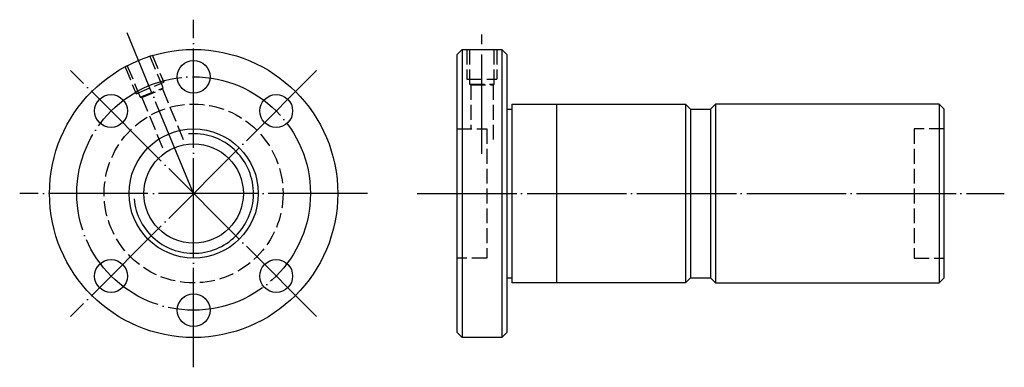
# Model space of a CAD drawing. Header units: millimetres. Extents: x 14 to 212, y 165 to 235.
import ezdxf

# ---------------------------------------------------------------- set-up
doc = ezdxf.new("R2010")
doc.units = ezdxf.units.MM
for name, pattern in [('CENTER', [22, 20, -1, 0, -1]), ('DASHED', [4, 3, -1]), ('THIN', [200000, 200000, 0])]:
    doc.linetypes.add(name, pattern=pattern)
doc.layers.add('NT', color=7, linetype='Continuous')

msp = doc.modelspace()

# ---------------------------------------------------------------- linework, layer by layer
at = {"layer": 'NT', "color": 3, "linetype": 'CENTER'}
for p, q in [((49, 165), (49, 235)), ((49, 200), (35.61, 232.34)), ((107, 208), (107, 232)), ((73.75, 224.75), (24.25, 175.25)), ((73.75, 175.25), (24.25, 224.75)), ((84, 200), (14, 200)), ((94, 200), (212.12, 200))]:
    msp.add_line(p, q, dxfattribs=at)
at = {"layer": 'NT', "color": 1, "linetype": 'DASHED'}
for p, q in [((40.67, 227.94), (42.97, 222.4)), ((104, 229), (104, 223)), ((110, 229), (110, 223)), ((35.13, 225.64), (37.43, 220.1)), ((37.43, 220.1), (42.97, 222.4)), ((104, 223), (110, 223)), ((104.5, 222), (109.5, 222)), ((38.27, 219.37), (42.89, 221.28)), ((42.71, 221.05), (47.25, 210.1)), ((104.75, 221.86), (104.75, 213)), ((109.25, 221.86), (109.25, 210)), ((38.56, 219.33), (43.09, 208.38)), ((102, 213), (108, 213)), ((108, 213), (108, 187)), ((200, 213), (194, 213)), ((194, 213), (194, 187)), ((108, 187), (102, 187)), ((194, 187), (200, 187))]:
    msp.add_line(p, q, dxfattribs=at)
at = {"layer": 'NT', "color": 16, "linetype": 'Continuous'}
for p, q in [((102, 228), (103, 229)), ((102, 172), (102, 228)), ((103, 229), (111, 229)), ((103, 229), (103, 171)), ((111, 229), (112, 228)), ((111, 229), (111, 171)), ((112, 228), (112, 172)), ((113, 218), (113, 182)), ((113, 218), (148, 218)), ((122, 218), (122, 182)), ((148, 218), (149, 217)), ((148, 218), (148, 182)), ((154, 218), (153, 217)), ((199, 218), (154, 218)), ((154, 218), (154, 182)), ((199, 218), (200, 217)), ((199, 218), (199, 182)), ((112, 217), (113, 217)), ((149, 217), (149, 183)), ((149, 217), (153, 217)), ((153, 217), (153, 183)), ((153, 217), (153, 183)), ((200, 183), (200, 217)), ((112, 183), (113, 183)), ((149, 183), (148, 182)), ((149, 183), (153, 183)), ((153, 183), (154, 182)), ((199, 182), (200, 183)), ((148, 182), (113, 182)), ((154, 182), (199, 182)), ((103, 171), (102, 172)), ((111, 171), (103, 171)), ((112, 172), (111, 171))]:
    msp.add_line(p, q, dxfattribs=at)
at = {"layer": 'NT', "color": 1, "linetype": 'DASHED'}
for points in [[(104.5, 229), (104.5, 222), (104.75, 221.86), (109.25, 221.86), (109.5, 222), (109.5, 229)], [(35.59, 225.84), (38.27, 219.37), (38.56, 219.33), (42.71, 221.05), (42.89, 221.28), (40.21, 227.75)]]:
    msp.add_lwpolyline(points, dxfattribs=at)
at = {"layer": 'NT', "color": 16, "linetype": 'Continuous'}
for centre, radius in [((49, 200), 29), ((49, 223.5), 3.3), ((32.38, 216.62), 3.3), ((65.62, 216.62), 3.3), ((49, 200), 13), ((49, 200), 10), ((32.38, 183.38), 3.3), ((65.62, 183.38), 3.3), ((49, 176.5), 3.3)]:
    msp.add_circle(centre, radius, dxfattribs=at)
at = {"layer": 'NT', "color": 3, "linetype": 'CENTER'}
msp.add_circle((49, 200), 23.5, dxfattribs=at)
at = {"layer": 'NT', "color": 1, "linetype": 'DASHED'}
msp.add_circle((49, 200), 18, dxfattribs=at)
at = {"layer": 'NT', "color": 5, "linetype": 'THIN'}
msp.add_arc((49, 200), 12.04, 185, 95, dxfattribs=at)

doc.saveas('drawing.dxf')
